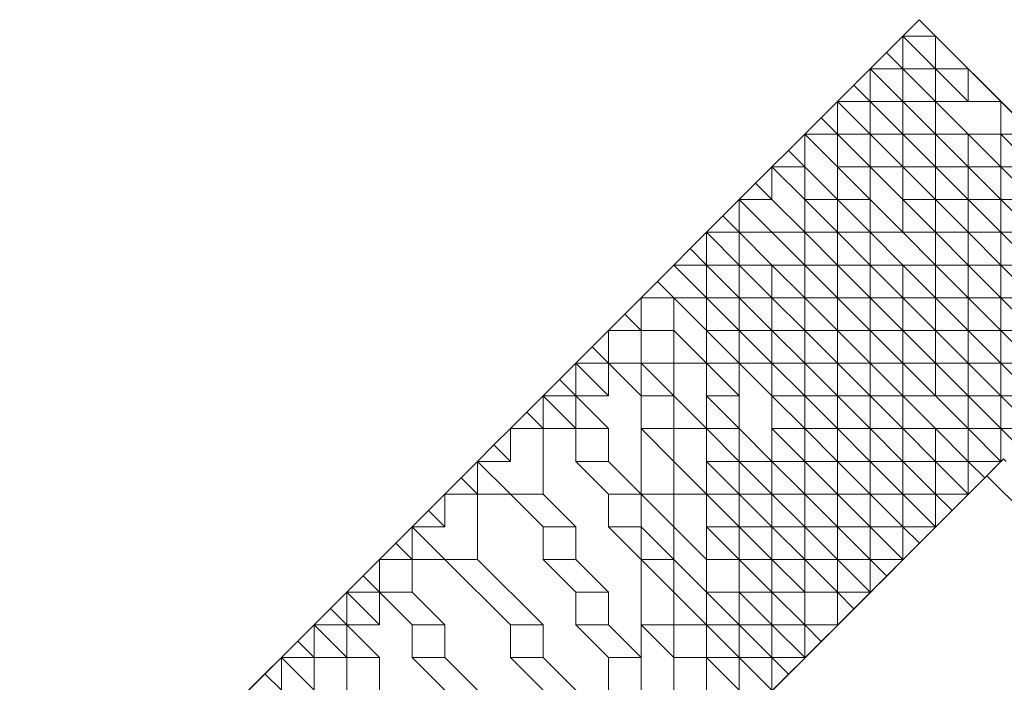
# Model space of a CAD drawing. Header units: metres. Extents: x 2695833.6 to 2695883.7, y 1260995.5 to 1261033.8.
# Tile 3 of 12: x 2695837.6 to 2695852.7, y 1261023.7 to 1261033.8. Entities that reach past the tile are written whole.
import ezdxf

# ---------------------------------------------------------------- set-up
doc = ezdxf.new("R2010")
doc.units = ezdxf.units.M
doc.linetypes.add('AUSGEZOGEN', pattern=[0])
doc.layers.add('AW_LK_ Haltung Text', color=7, linetype='AUSGEZOGEN')
doc.layers.add('Standard', color=7, linetype='AUSGEZOGEN', lineweight=13)

# ---------------------------------------------------------------- blocks, each defined once
blk = doc.blocks.new('Baugrube_$F5', base_point=(0, 0, -4.617))
at = {"layer": 'Standard', "color": 7, "linetype": 'AUSGEZOGEN', "lineweight": 13, "transparency": 33554687}
for p, q in [((15.772, 38.038), (16.023, 38.288)), ((15.772, 38.038), (16.023, 38.288)), ((16.023, 38.288), (16.273, 38.038)), ((16.023, 38.288), (19.277, 35.035)), ((15.522, 37.787), (15.772, 38.038)), ((15.522, 37.787), (15.772, 38.038)), ((16.273, 38.038), (15.772, 38.038)), ((15.772, 38.038), (15.772, 37.537)), ((15.772, 38.038), (16.273, 37.537)), ((16.273, 38.038), (16.273, 37.537)), ((16.273, 38.038), (16.774, 37.537)), ((15.271, 37.537), (15.522, 37.787)), ((15.271, 37.537), (15.522, 37.787)), ((15.522, 37.787), (15.772, 37.537)), ((15.021, 37.287), (15.271, 37.537)), ((15.021, 37.287), (15.271, 37.537)), ((15.772, 37.537), (15.271, 37.537)), ((15.271, 37.537), (15.271, 37.037)), ((15.271, 37.537), (15.772, 37.037)), ((16.273, 37.537), (15.772, 37.537)), ((15.772, 37.537), (15.772, 37.037)), ((15.772, 37.537), (16.273, 37.037)), ((16.774, 37.537), (16.273, 37.537)), ((16.273, 37.537), (16.273, 37.037)), ((16.273, 37.537), (16.774, 37.037)), ((16.774, 37.537), (16.774, 37.037)), ((16.774, 37.537), (17.274, 37.037)), ((14.771, 37.037), (15.021, 37.287)), ((14.771, 37.037), (15.021, 37.287)), ((15.021, 37.287), (15.271, 37.037)), ((14.52, 36.786), (14.771, 37.037)), ((14.52, 36.786), (14.771, 37.037)), ((15.271, 37.037), (14.771, 37.037)), ((14.771, 37.037), (14.771, 36.536)), ((14.771, 37.037), (15.271, 36.536)), ((15.772, 37.037), (15.271, 37.037)), ((15.271, 37.037), (15.271, 36.536)), ((15.271, 37.037), (15.772, 36.536)), ((16.273, 37.037), (15.772, 37.037)), ((15.772, 37.037), (15.772, 36.536)), ((15.772, 37.037), (16.273, 36.536)), ((16.774, 37.037), (16.273, 37.037)), ((16.273, 37.037), (16.273, 36.536)), ((16.273, 37.037), (16.774, 36.536)), ((17.274, 37.037), (16.774, 37.037)), ((17.274, 37.037), (17.274, 36.536)), ((17.274, 37.037), (17.775, 36.536)), ((14.27, 36.536), (14.52, 36.786)), ((14.27, 36.536), (14.52, 36.786)), ((14.52, 36.786), (14.771, 36.536)), ((14.02, 36.286), (14.27, 36.536)), ((14.02, 36.286), (14.27, 36.536)), ((14.771, 36.536), (14.27, 36.536)), ((14.27, 36.536), (14.27, 36.036)), ((14.27, 36.536), (14.771, 36.036)), ((15.271, 36.536), (14.771, 36.536)), ((14.771, 36.536), (14.771, 36.036)), ((14.771, 36.536), (15.271, 36.036)), ((15.772, 36.536), (15.271, 36.536)), ((15.271, 36.536), (15.271, 36.036)), ((15.271, 36.536), (15.772, 36.036)), ((16.273, 36.536), (15.772, 36.536)), ((15.772, 36.536), (15.772, 36.036)), ((15.772, 36.536), (16.273, 36.036)), ((16.774, 36.536), (16.273, 36.536)), ((16.273, 36.536), (16.273, 36.036)), ((16.273, 36.536), (16.774, 36.036)), ((17.274, 36.536), (16.774, 36.536)), ((16.774, 36.536), (16.774, 36.036)), ((16.774, 36.536), (17.274, 36.036)), ((17.775, 36.536), (17.274, 36.536)), ((17.274, 36.536), (17.274, 36.036)), ((17.274, 36.536), (17.775, 36.036)), ((13.769, 36.036), (14.02, 36.286)), ((13.769, 36.036), (14.02, 36.286)), ((14.02, 36.286), (14.27, 36.036)), ((13.519, 35.785), (13.769, 36.036)), ((13.519, 35.785), (13.769, 36.036)), ((14.27, 36.036), (13.769, 36.036)), ((13.769, 36.036), (13.769, 35.535)), ((13.769, 36.036), (14.27, 35.535)), ((14.771, 35.535), (14.27, 36.036)), ((14.27, 36.036), (14.27, 35.535)), ((14.771, 36.036), (14.771, 35.535)), ((15.271, 36.036), (14.771, 36.036)), ((14.771, 36.036), (15.271, 35.535)), ((15.772, 36.036), (15.271, 36.036)), ((15.271, 36.036), (15.271, 35.535)), ((15.271, 36.036), (15.772, 35.535)), ((16.273, 36.036), (15.772, 36.036)), ((15.772, 36.036), (15.772, 35.535)), ((15.772, 36.036), (16.273, 35.535)), ((16.774, 36.036), (16.273, 36.036)), ((16.273, 36.036), (16.273, 35.535)), ((16.273, 36.036), (16.774, 35.535)), ((17.274, 36.036), (16.774, 36.036)), ((16.774, 36.036), (16.774, 35.535)), ((16.774, 36.036), (17.274, 35.535)), ((17.775, 36.036), (17.274, 36.036)), ((17.274, 36.036), (17.274, 35.535)), ((17.274, 36.036), (17.775, 35.535)), ((13.269, 35.535), (13.519, 35.785)), ((13.269, 35.535), (13.519, 35.785)), ((13.519, 35.785), (13.769, 35.535)), ((13.018, 35.285), (13.269, 35.535)), ((13.018, 35.285), (13.269, 35.535)), ((13.769, 35.535), (13.269, 35.535)), ((13.269, 35.535), (13.269, 35.035)), ((13.269, 35.535), (13.769, 35.035)), ((14.27, 35.035), (13.769, 35.535)), ((14.27, 35.535), (14.27, 35.035)), ((14.771, 35.535), (14.27, 35.535)), ((14.27, 35.535), (14.771, 35.035)), ((15.271, 35.535), (14.771, 35.535)), ((14.771, 35.535), (14.771, 35.035)), ((14.771, 35.535), (15.271, 35.035)), ((15.772, 35.035), (15.271, 35.535)), ((15.271, 35.535), (15.271, 35.035)), ((15.772, 35.535), (15.772, 35.035)), ((16.273, 35.535), (15.772, 35.535)), ((15.772, 35.535), (16.273, 35.035)), ((16.774, 35.535), (16.273, 35.535)), ((16.273, 35.535), (16.273, 35.035)), ((16.273, 35.535), (16.774, 35.035)), ((17.274, 35.535), (16.774, 35.535)), ((16.774, 35.535), (16.774, 35.035)), ((16.774, 35.535), (17.274, 35.035)), ((17.775, 35.535), (17.274, 35.535)), ((17.274, 35.535), (17.274, 35.035)), ((17.274, 35.535), (17.775, 35.035)), ((12.768, 35.035), (13.018, 35.285)), ((12.768, 35.035), (13.018, 35.285)), ((13.018, 35.285), (13.269, 35.035)), ((12.518, 34.785), (12.768, 35.035)), ((12.518, 34.785), (12.768, 35.035)), ((13.269, 35.035), (12.768, 35.035)), ((12.768, 35.035), (12.768, 34.534)), ((12.768, 35.035), (13.269, 34.534)), ((13.769, 35.035), (13.269, 35.035)), ((13.269, 35.035), (13.269, 34.534)), ((13.269, 35.035), (13.769, 34.534)), ((14.27, 35.035), (13.769, 35.035)), ((13.769, 35.035), (14.27, 34.534)), ((14.771, 35.035), (14.27, 35.035)), ((14.27, 35.035), (14.27, 34.534)), ((14.27, 35.035), (14.771, 34.534)), ((15.271, 35.035), (14.771, 35.035)), ((14.771, 35.035), (14.771, 34.534)), ((14.771, 35.035), (15.271, 34.534)), ((15.772, 35.035), (15.271, 35.035)), ((15.271, 35.035), (15.271, 34.534)), ((15.271, 35.035), (15.772, 34.534)), ((16.273, 35.035), (15.772, 35.035)), ((15.772, 35.035), (16.273, 34.534)), ((16.774, 35.035), (16.273, 35.035)), ((16.273, 35.035), (16.273, 34.534)), ((16.273, 35.035), (16.774, 34.534)), ((17.274, 35.035), (16.774, 35.035)), ((16.774, 35.035), (16.774, 34.534)), ((16.774, 35.035), (17.274, 34.534)), ((17.775, 35.035), (17.274, 35.035)), ((17.274, 35.035), (17.274, 34.534)), ((17.274, 35.035), (17.775, 34.534)), ((12.267, 34.534), (12.518, 34.785)), ((12.267, 34.534), (12.518, 34.785)), ((12.518, 34.785), (12.768, 34.534)), ((12.017, 34.284), (12.267, 34.534)), ((12.017, 34.284), (12.267, 34.534)), ((12.768, 34.534), (12.267, 34.534)), ((12.267, 34.534), (12.768, 34.034)), ((13.269, 34.534), (12.768, 34.534)), ((12.768, 34.534), (12.768, 34.034)), ((12.768, 34.534), (13.269, 34.034)), ((13.769, 34.534), (13.269, 34.534)), ((13.269, 34.534), (13.269, 34.034)), ((13.269, 34.534), (13.769, 34.034)), ((14.27, 34.534), (13.769, 34.534)), ((13.769, 34.534), (13.769, 34.034)), ((13.769, 34.534), (14.27, 34.034)), ((14.771, 34.534), (14.27, 34.534)), ((14.27, 34.534), (14.27, 34.034)), ((14.27, 34.534), (14.771, 34.034)), ((15.271, 34.534), (14.771, 34.534)), ((14.771, 34.534), (14.771, 34.034)), ((14.771, 34.534), (15.271, 34.034)), ((15.772, 34.534), (15.271, 34.534)), ((15.271, 34.534), (15.271, 34.034)), ((15.271, 34.534), (15.772, 34.034)), ((16.273, 34.534), (15.772, 34.534)), ((15.772, 34.534), (15.772, 34.034)), ((15.772, 34.534), (16.273, 34.034)), ((16.774, 34.534), (16.273, 34.534)), ((16.273, 34.534), (16.273, 34.034)), ((16.273, 34.534), (16.774, 34.034)), ((17.274, 34.534), (16.774, 34.534)), ((16.774, 34.534), (16.774, 34.034)), ((16.774, 34.534), (17.274, 34.034)), ((17.775, 34.534), (17.274, 34.534)), ((17.274, 34.534), (17.274, 34.034)), ((17.274, 34.534), (17.775, 34.034)), ((11.767, 34.034), (12.017, 34.284)), ((11.767, 34.034), (12.017, 34.284)), ((12.017, 34.284), (12.267, 34.034)), ((11.516, 33.784), (11.767, 34.034)), ((11.516, 33.784), (11.767, 34.034)), ((12.267, 34.034), (11.767, 34.034)), ((11.767, 34.034), (11.767, 33.533)), ((12.768, 34.034), (12.267, 34.034)), ((12.267, 34.034), (12.267, 33.533)), ((12.267, 34.034), (12.768, 33.533)), ((13.269, 34.034), (12.768, 34.034)), ((12.768, 34.034), (12.768, 33.533)), ((12.768, 34.034), (13.269, 33.533)), ((13.769, 34.034), (13.269, 34.034)), ((13.269, 34.034), (13.269, 33.533)), ((13.269, 34.034), (13.769, 33.533)), ((14.27, 34.034), (13.769, 34.034)), ((13.769, 34.034), (13.769, 33.533)), ((13.769, 34.034), (14.27, 33.533)), ((14.771, 34.034), (14.27, 34.034)), ((14.27, 34.034), (14.27, 33.533)), ((14.27, 34.034), (14.771, 33.533)), ((15.271, 34.034), (14.771, 34.034)), ((14.771, 34.034), (14.771, 33.533)), ((14.771, 34.034), (15.271, 33.533)), ((15.772, 34.034), (15.271, 34.034)), ((15.271, 34.034), (15.271, 33.533)), ((15.271, 34.034), (15.772, 33.533)), ((16.273, 34.034), (15.772, 34.034)), ((15.772, 34.034), (15.772, 33.533)), ((15.772, 34.034), (16.273, 33.533)), ((16.774, 34.034), (16.273, 34.034)), ((16.273, 34.034), (16.273, 33.533)), ((16.273, 34.034), (16.774, 33.533)), ((17.274, 34.034), (16.774, 34.034)), ((16.774, 34.034), (16.774, 33.533)), ((16.774, 34.034), (17.274, 33.533)), ((17.775, 34.034), (17.274, 34.034)), ((17.274, 34.034), (17.274, 33.533)), ((17.274, 34.034), (17.775, 33.533)), ((11.015, 33.283), (11.516, 33.784)), ((11.266, 33.533), (11.516, 33.784)), ((11.516, 33.784), (11.767, 33.533)), ((11.015, 33.283), (11.266, 33.533)), ((11.767, 33.533), (11.266, 33.533)), ((11.266, 33.533), (11.266, 33.033)), ((12.267, 33.533), (11.767, 33.533)), ((11.767, 33.533), (11.767, 33.033)), ((12.768, 33.033), (12.267, 33.533)), ((12.267, 33.533), (12.267, 33.033)), ((12.768, 33.533), (12.768, 33.033)), ((13.269, 33.533), (12.768, 33.533)), ((12.768, 33.533), (13.269, 33.033)), ((13.769, 33.533), (13.269, 33.533)), ((13.269, 33.533), (13.269, 33.033)), ((13.269, 33.533), (13.769, 33.033)), ((14.27, 33.533), (13.769, 33.533)), ((13.769, 33.533), (13.769, 33.033)), ((13.769, 33.533), (14.27, 33.033)), ((14.771, 33.533), (14.27, 33.533)), ((14.27, 33.533), (14.27, 33.033)), ((14.27, 33.533), (14.771, 33.033)), ((15.271, 33.533), (14.771, 33.533)), ((14.771, 33.533), (14.771, 33.033)), ((14.771, 33.533), (15.271, 33.033)), ((15.772, 33.533), (15.271, 33.533)), ((15.271, 33.533), (15.271, 33.033)), ((15.271, 33.533), (15.772, 33.033)), ((16.273, 33.533), (15.772, 33.533)), ((15.772, 33.533), (15.772, 33.033)), ((15.772, 33.533), (16.273, 33.033)), ((16.774, 33.533), (16.273, 33.533)), ((16.273, 33.533), (16.273, 33.033)), ((16.273, 33.533), (16.774, 33.033)), ((17.274, 33.533), (16.774, 33.533)), ((16.774, 33.533), (16.774, 33.033)), ((16.774, 33.533), (17.274, 33.033)), ((17.775, 33.533), (17.274, 33.533)), ((17.274, 33.533), (17.274, 33.033)), ((17.274, 33.533), (17.775, 33.033)), ((10.765, 33.033), (11.015, 33.283)), ((10.765, 33.033), (11.015, 33.283)), ((11.015, 33.283), (11.266, 33.033)), ((10.515, 32.783), (10.765, 33.033)), ((10.515, 32.783), (10.765, 33.033)), ((11.266, 33.033), (10.765, 33.033)), ((10.765, 33.033), (10.765, 32.532)), ((10.765, 33.033), (11.266, 32.532)), ((11.767, 33.033), (11.266, 33.033)), ((11.266, 33.033), (11.266, 32.532)), ((11.266, 33.033), (11.767, 32.532)), ((12.267, 33.033), (11.767, 33.033)), ((11.767, 33.033), (11.767, 32.532)), ((11.767, 33.033), (12.267, 32.532)), ((12.768, 33.033), (12.267, 33.033)), ((12.267, 33.033), (12.267, 32.532)), ((13.269, 33.033), (12.768, 33.033)), ((12.768, 33.033), (12.768, 32.532)), ((12.768, 33.033), (13.269, 32.532)), ((13.769, 33.033), (13.269, 33.033)), ((13.269, 33.033), (13.269, 32.532)), ((13.269, 33.033), (13.769, 32.532)), ((14.27, 33.033), (13.769, 33.033)), ((13.769, 33.033), (13.769, 32.532)), ((13.769, 33.033), (14.27, 32.532)), ((14.771, 33.033), (14.27, 33.033)), ((14.27, 33.033), (14.27, 32.532)), ((14.27, 33.033), (14.771, 32.532)), ((15.271, 33.033), (14.771, 33.033)), ((14.771, 33.033), (14.771, 32.532)), ((14.771, 33.033), (15.271, 32.532)), ((15.772, 33.033), (15.271, 33.033)), ((15.271, 33.033), (15.271, 32.532)), ((15.271, 33.033), (15.772, 32.532)), ((16.273, 33.033), (15.772, 33.033)), ((15.772, 33.033), (15.772, 32.532)), ((15.772, 33.033), (16.273, 32.532)), ((16.774, 33.033), (16.273, 33.033)), ((16.273, 33.033), (16.273, 32.532)), ((16.273, 33.033), (16.774, 32.532)), ((17.274, 33.033), (16.774, 33.033)), ((16.774, 33.033), (16.774, 32.532)), ((16.774, 33.033), (17.274, 32.532)), ((17.775, 33.033), (17.274, 33.033)), ((17.274, 33.033), (17.274, 32.532)), ((17.274, 33.033), (17.775, 32.532)), ((10.264, 32.532), (10.515, 32.783)), ((10.264, 32.532), (10.515, 32.783)), ((10.515, 32.783), (10.765, 32.532)), ((10.014, 32.282), (10.264, 32.532)), ((10.014, 32.282), (10.264, 32.532)), ((10.765, 32.532), (10.264, 32.532)), ((10.264, 32.532), (10.264, 32.032)), ((10.264, 32.532), (10.765, 32.032)), ((11.266, 32.532), (10.765, 32.532)), ((11.266, 32.032), (10.765, 32.532)), ((10.765, 32.532), (10.765, 32.032)), ((11.767, 32.532), (11.767, 32.032)), ((12.267, 32.532), (11.767, 32.532)), ((12.768, 32.032), (12.267, 32.532)), ((12.267, 32.532), (12.267, 32.032)), ((12.768, 32.532), (12.768, 32.032)), ((13.269, 32.532), (12.768, 32.532)), ((12.768, 32.532), (13.269, 32.032)), ((13.269, 32.032), (13.269, 32.532)), ((13.769, 32.532), (13.769, 32.032)), ((14.27, 32.532), (13.769, 32.532)), ((13.769, 32.532), (14.27, 32.032)), ((14.771, 32.532), (14.27, 32.532)), ((14.27, 32.532), (14.27, 32.032)), ((14.27, 32.532), (14.771, 32.032)), ((15.271, 32.532), (14.771, 32.532)), ((14.771, 32.532), (14.771, 32.032)), ((14.771, 32.532), (15.271, 32.032)), ((15.772, 32.532), (15.271, 32.532)), ((15.271, 32.532), (15.271, 32.032)), ((15.271, 32.532), (15.772, 32.032)), ((16.273, 32.532), (15.772, 32.532)), ((15.772, 32.532), (15.772, 32.032)), ((15.772, 32.532), (16.273, 32.032)), ((16.774, 32.532), (16.273, 32.532)), ((16.273, 32.532), (16.774, 32.032)), ((17.274, 32.532), (16.774, 32.532)), ((16.774, 32.532), (16.774, 32.032)), ((16.774, 32.532), (17.274, 32.032)), ((17.775, 32.532), (17.274, 32.532)), ((17.274, 32.532), (17.274, 32.032)), ((17.274, 32.532), (17.775, 32.032)), ((9.764, 32.032), (10.014, 32.282)), ((9.764, 32.032), (10.014, 32.282)), ((10.014, 32.282), (10.264, 32.032)), ((9.513, 31.782), (9.764, 32.032)), ((9.513, 31.782), (9.764, 32.032)), ((10.264, 32.032), (9.764, 32.032)), ((9.764, 32.032), (9.764, 31.531)), ((10.765, 32.032), (10.264, 32.032)), ((10.264, 32.032), (10.264, 31.031)), ((11.266, 32.032), (10.765, 32.032)), ((10.765, 32.032), (10.765, 31.531)), ((11.266, 31.531), (11.266, 32.032)), ((11.767, 32.032), (11.767, 31.031)), ((12.267, 32.032), (11.767, 32.032)), ((11.767, 32.032), (12.267, 31.531)), ((12.768, 32.032), (12.267, 32.032)), ((12.267, 32.032), (12.267, 31.531)), ((13.269, 32.032), (12.768, 32.032)), ((12.768, 32.032), (12.768, 31.531)), ((12.768, 32.032), (13.269, 31.531)), ((13.769, 31.531), (13.269, 32.032)), ((13.269, 32.032), (13.269, 31.531)), ((13.769, 32.032), (13.769, 31.531)), ((14.27, 32.032), (13.769, 32.032)), ((13.769, 32.032), (14.27, 31.531)), ((14.771, 32.032), (14.27, 32.032)), ((14.27, 32.032), (14.27, 31.531)), ((14.27, 32.032), (14.771, 31.531)), ((15.271, 32.032), (14.771, 32.032)), ((14.771, 32.032), (14.771, 31.531)), ((14.771, 32.032), (15.271, 31.531)), ((15.772, 32.032), (15.271, 32.032)), ((15.271, 32.032), (15.271, 31.531)), ((15.271, 32.032), (15.772, 31.531)), ((16.273, 32.032), (15.772, 32.032)), ((15.772, 32.032), (15.772, 31.531)), ((15.772, 32.032), (16.273, 31.531)), ((16.774, 32.032), (16.273, 32.032)), ((16.273, 32.032), (16.273, 31.531)), ((16.273, 32.032), (16.774, 31.531)), ((17.274, 32.032), (16.774, 32.032)), ((16.774, 32.032), (16.774, 31.531)), ((16.774, 32.032), (17.274, 31.531)), ((17.775, 32.032), (17.274, 32.032)), ((17.274, 32.032), (17.274, 31.531)), ((17.274, 32.032), (17.775, 31.531)), ((9.263, 31.531), (9.513, 31.782)), ((9.263, 31.531), (9.513, 31.782)), ((9.513, 31.782), (9.764, 31.531)), ((8.011, 30.28), (9.263, 31.531)), ((9.013, 31.281), (9.263, 31.531)), ((9.764, 31.531), (9.263, 31.531)), ((9.764, 31.031), (9.263, 31.531)), ((9.263, 31.531), (9.263, 31.031)), ((10.765, 31.531), (11.266, 31.031)), ((11.266, 31.531), (10.765, 31.531)), ((11.767, 31.031), (11.266, 31.531)), ((12.267, 31.531), (12.267, 31.031)), ((12.768, 31.031), (12.267, 31.531)), ((12.768, 31.531), (12.768, 31.031)), ((13.269, 31.531), (12.768, 31.531)), ((12.768, 31.531), (13.269, 31.031)), ((13.769, 31.531), (13.269, 31.531)), ((13.269, 31.531), (13.269, 31.031)), ((13.269, 31.531), (13.769, 31.031)), ((14.27, 31.531), (13.769, 31.531)), ((13.769, 31.531), (13.769, 31.031)), ((13.769, 31.531), (14.27, 31.031)), ((14.771, 31.531), (14.27, 31.531)), ((14.27, 31.531), (14.27, 31.031)), ((14.27, 31.531), (14.771, 31.031)), ((15.271, 31.531), (14.771, 31.531)), ((14.771, 31.531), (14.771, 31.031)), ((14.771, 31.531), (15.271, 31.031)), ((15.772, 31.531), (15.271, 31.531)), ((15.271, 31.531), (15.271, 31.031)), ((15.271, 31.531), (15.772, 31.031)), ((16.273, 31.531), (15.772, 31.531)), ((15.772, 31.531), (15.772, 31.031)), ((15.772, 31.531), (16.273, 31.031)), ((16.774, 31.531), (16.273, 31.531)), ((16.273, 31.531), (16.273, 31.031)), ((16.273, 31.531), (16.774, 31.031)), ((17.274, 31.531), (16.774, 31.531)), ((16.774, 31.531), (16.774, 31.031)), ((16.774, 31.531), (17.026, 31.279)), ((17.274, 31.527), (17.026, 31.279)), ((17.315, 31.568), (17.06, 31.312)), ((17.278, 31.531), (17.274, 31.531)), ((17.274, 31.531), (17.274, 31.527)), ((17.274, 31.531), (17.276, 31.529)), ((17.276, 31.529), (17.274, 31.527)), ((17.278, 31.531), (17.276, 31.529)), ((17.315, 31.568), (17.278, 31.531)), ((17.352, 31.531), (17.315, 31.568)), ((7.786, 22.032), (17.06, 31.312)), ((8.762, 31.031), (9.013, 31.281)), ((9.013, 31.281), (9.263, 31.031)), ((17.026, 31.279), (16.778, 31.031)), ((17.06, 31.312), (28.652, 19.728)), ((8.512, 30.781), (8.762, 31.031)), ((9.263, 31.031), (8.762, 31.031)), ((8.762, 31.031), (8.762, 30.53)), ((9.764, 31.031), (9.263, 31.031)), ((9.263, 31.031), (9.263, 30.03)), ((10.264, 31.031), (9.764, 31.031)), ((9.764, 31.031), (10.264, 30.53)), ((10.765, 30.53), (10.264, 31.031)), ((11.266, 31.031), (11.266, 30.53)), ((11.767, 31.031), (11.266, 31.031)), ((12.267, 31.031), (11.767, 31.031)), ((11.767, 31.031), (11.767, 30.53)), ((11.767, 31.031), (12.267, 30.53)), ((12.768, 31.031), (12.267, 31.031)), ((12.267, 31.031), (12.267, 30.53)), ((13.269, 31.031), (12.768, 31.031)), ((12.768, 31.031), (12.768, 30.53)), ((12.768, 31.031), (13.269, 30.53)), ((13.769, 31.031), (13.269, 31.031)), ((13.269, 31.031), (13.269, 30.53)), ((13.269, 31.031), (13.769, 30.53)), ((14.27, 31.031), (13.769, 31.031)), ((13.769, 31.031), (13.769, 30.53)), ((13.769, 31.031), (14.27, 30.53)), ((14.771, 31.031), (14.27, 31.031)), ((14.27, 31.031), (14.27, 30.53)), ((14.27, 31.031), (14.771, 30.53)), ((15.271, 31.031), (14.771, 31.031)), ((14.771, 31.031), (14.771, 30.53)), ((14.771, 31.031), (15.271, 30.53)), ((15.772, 31.031), (15.271, 31.031)), ((15.271, 31.031), (15.271, 30.53)), ((15.271, 31.031), (15.772, 30.53)), ((16.273, 31.031), (15.772, 31.031)), ((15.772, 31.031), (15.772, 30.53)), ((15.772, 31.031), (16.273, 30.53)), ((16.774, 31.031), (16.273, 31.031)), ((16.273, 31.031), (16.273, 30.53)), ((16.273, 31.031), (16.526, 30.778)), ((16.774, 31.026), (16.526, 30.778)), ((16.778, 31.031), (16.774, 31.031)), ((16.774, 31.031), (16.774, 31.026)), ((16.774, 31.031), (16.776, 31.028)), ((16.776, 31.028), (16.774, 31.026)), ((16.778, 31.031), (16.776, 31.028)), ((8.262, 30.53), (8.512, 30.781)), ((8.512, 30.781), (8.762, 30.53)), ((16.526, 30.778), (16.278, 30.53)), ((8.011, 30.28), (8.262, 30.53)), ((8.762, 30.53), (8.262, 30.53)), ((8.762, 30.03), (8.262, 30.53)), ((8.262, 30.53), (8.262, 30.03)), ((10.264, 30.53), (10.264, 30.03)), ((10.765, 30.53), (10.264, 30.53)), ((10.765, 30.03), (10.765, 30.53)), ((11.266, 30.53), (11.767, 30.03)), ((11.767, 30.53), (11.266, 30.53)), ((12.267, 30.03), (11.767, 30.53)), ((11.767, 30.53), (11.767, 30.03)), ((12.267, 30.53), (12.267, 30.03)), ((12.768, 30.03), (12.267, 30.53)), ((12.768, 30.53), (12.768, 30.03)), ((13.269, 30.53), (12.768, 30.53)), ((12.768, 30.53), (13.269, 30.03)), ((13.769, 30.53), (13.269, 30.53)), ((13.269, 30.53), (13.269, 30.03)), ((13.269, 30.53), (13.769, 30.03)), ((14.27, 30.53), (13.769, 30.53)), ((13.769, 30.53), (13.769, 30.03)), ((13.769, 30.53), (14.27, 30.03)), ((14.771, 30.53), (14.27, 30.53)), ((14.27, 30.53), (14.27, 30.03)), ((14.27, 30.53), (14.771, 30.03)), ((15.271, 30.53), (14.771, 30.53)), ((14.771, 30.53), (14.771, 30.03)), ((14.771, 30.53), (15.271, 30.03)), ((15.772, 30.53), (15.271, 30.53)), ((15.271, 30.53), (15.271, 30.03)), ((15.271, 30.53), (15.772, 30.03)), ((16.273, 30.53), (15.772, 30.53)), ((15.772, 30.53), (15.772, 30.03)), ((15.772, 30.53), (16.025, 30.277)), ((16.273, 30.525), (16.025, 30.277)), ((16.278, 30.53), (16.273, 30.53)), ((16.273, 30.53), (16.273, 30.525)), ((16.273, 30.53), (16.275, 30.528)), ((16.275, 30.528), (16.273, 30.525)), ((16.278, 30.53), (16.275, 30.528)), ((7.761, 30.03), (8.011, 30.28)), ((7.761, 30.03), (8.011, 30.28)), ((8.011, 30.28), (8.262, 30.03)), ((16.025, 30.277), (15.778, 30.03)), ((6.759, 29.029), (7.761, 30.03)), ((7.511, 29.78), (7.761, 30.03)), ((8.262, 30.03), (7.761, 30.03)), ((7.761, 30.03), (7.761, 29.529)), ((8.762, 30.03), (8.262, 30.03)), ((8.262, 30.03), (8.262, 29.529)), ((9.263, 30.03), (8.762, 30.03)), ((8.762, 30.03), (9.764, 29.029)), ((10.264, 29.029), (9.263, 30.03)), ((10.264, 30.03), (10.765, 29.529)), ((10.765, 30.03), (10.264, 30.03)), ((11.266, 29.529), (10.765, 30.03)), ((11.767, 30.03), (11.767, 29.029)), ((12.267, 30.03), (11.767, 30.03)), ((11.767, 30.03), (12.267, 29.529)), ((12.768, 29.529), (12.267, 30.03)), ((12.267, 30.03), (12.267, 29.529)), ((12.768, 30.03), (12.768, 29.529)), ((13.269, 30.03), (12.768, 30.03)), ((13.769, 30.03), (13.269, 30.03)), ((13.269, 30.03), (13.269, 29.529)), ((13.269, 30.03), (13.769, 29.529)), ((14.27, 30.03), (13.769, 30.03)), ((13.769, 30.03), (13.769, 29.529)), ((13.769, 30.03), (14.27, 29.529)), ((14.771, 30.03), (14.27, 30.03)), ((14.27, 30.03), (14.27, 29.529)), ((14.27, 30.03), (14.771, 29.529)), ((15.271, 30.03), (14.771, 30.03)), ((14.771, 30.03), (14.771, 29.529)), ((14.771, 30.03), (15.271, 29.529)), ((15.772, 30.03), (15.271, 30.03)), ((15.271, 30.03), (15.271, 29.529)), ((15.271, 30.03), (15.525, 29.776)), ((15.772, 30.024), (15.525, 29.776)), ((15.778, 30.03), (15.772, 30.03)), ((15.772, 30.03), (15.772, 30.024)), ((15.772, 30.03), (15.775, 30.027)), ((15.775, 30.027), (15.772, 30.024)), ((15.778, 30.03), (15.775, 30.027)), ((7.26, 29.529), (7.511, 29.78)), ((7.511, 29.78), (7.761, 29.529)), ((15.525, 29.776), (15.278, 29.529)), ((7.01, 29.279), (7.26, 29.529)), ((7.761, 29.529), (7.26, 29.529)), ((7.26, 29.529), (7.26, 29.029)), ((7.26, 29.529), (7.761, 29.029)), ((8.262, 29.529), (7.761, 29.529)), ((7.761, 29.529), (7.761, 29.029)), ((7.761, 29.529), (8.262, 29.029)), ((8.762, 29.029), (8.262, 29.529)), ((10.765, 29.529), (10.765, 29.029)), ((11.266, 29.529), (10.765, 29.529)), ((11.266, 29.029), (11.266, 29.529)), ((12.267, 29.529), (12.267, 29.029)), ((12.768, 29.029), (12.267, 29.529)), ((12.768, 29.529), (12.768, 29.029)), ((13.269, 29.529), (12.768, 29.529)), ((12.768, 29.529), (13.269, 29.029)), ((13.769, 29.529), (13.269, 29.529)), ((13.269, 29.529), (13.269, 29.029)), ((13.269, 29.529), (13.769, 29.029)), ((14.27, 29.529), (13.769, 29.529)), ((13.769, 29.529), (13.769, 29.029)), ((13.769, 29.529), (14.27, 29.029)), ((14.771, 29.529), (14.27, 29.529)), ((14.27, 29.529), (14.27, 29.029)), ((15.271, 29.529), (14.771, 29.529)), ((14.771, 29.529), (14.771, 29.029)), ((14.771, 29.529), (15.024, 29.276)), ((15.271, 29.523), (15.024, 29.276)), ((15.278, 29.529), (15.271, 29.529)), ((15.271, 29.529), (15.271, 29.523)), ((15.271, 29.529), (15.275, 29.526)), ((15.275, 29.526), (15.271, 29.523)), ((15.278, 29.529), (15.275, 29.526)), ((6.759, 29.029), (7.01, 29.279)), ((7.01, 29.279), (7.26, 29.029)), ((15.024, 29.276), (14.778, 29.029)), ((2.253, 24.524), (6.759, 29.029)), ((6.509, 28.779), (6.759, 29.029)), ((7.26, 29.029), (6.759, 29.029)), ((6.759, 29.029), (6.759, 28.528)), ((6.759, 29.029), (7.26, 28.528)), ((7.761, 29.029), (7.26, 29.029)), ((7.761, 28.528), (7.26, 29.029)), ((7.26, 29.029), (7.26, 28.528)), ((8.262, 29.029), (8.262, 28.528)), ((8.762, 29.029), (8.262, 29.029)), ((8.762, 28.528), (8.762, 29.029)), ((9.764, 29.029), (9.764, 28.528)), ((10.264, 29.029), (9.764, 29.029)), ((10.264, 28.528), (10.264, 29.029)), ((10.765, 29.029), (11.266, 28.528)), ((11.266, 29.029), (10.765, 29.029)), ((11.767, 28.528), (11.266, 29.029)), ((11.767, 29.029), (11.767, 28.528)), ((12.267, 29.029), (11.767, 29.029)), ((11.767, 29.029), (12.267, 28.528)), ((12.768, 29.029), (12.267, 29.029)), ((12.267, 29.029), (12.267, 28.528)), ((13.269, 29.029), (12.768, 29.029)), ((12.768, 29.029), (12.768, 28.528)), ((12.768, 29.029), (13.269, 28.528)), ((13.769, 29.029), (13.269, 29.029)), ((13.269, 29.029), (13.269, 28.528)), ((13.269, 29.029), (13.769, 28.528)), ((14.27, 29.029), (13.769, 29.029)), ((13.769, 29.029), (13.769, 28.528)), ((13.769, 29.029), (14.27, 28.528)), ((14.771, 29.029), (14.27, 29.029)), ((14.27, 29.029), (14.27, 28.528)), ((14.27, 29.029), (14.524, 28.775)), ((14.771, 29.022), (14.524, 28.775)), ((14.778, 29.029), (14.771, 29.029)), ((14.771, 29.029), (14.771, 29.022)), ((14.771, 29.029), (14.774, 29.025)), ((14.774, 29.025), (14.771, 29.022)), ((14.778, 29.029), (14.774, 29.025)), ((6.259, 28.528), (6.509, 28.779)), ((6.509, 28.779), (6.759, 28.528)), ((14.524, 28.775), (14.278, 28.528)), ((6.008, 28.278), (6.259, 28.528)), ((6.759, 28.528), (6.259, 28.528)), ((6.259, 28.528), (6.259, 28.028)), ((6.259, 28.528), (6.759, 28.028)), ((7.26, 28.528), (6.759, 28.528)), ((6.759, 28.528), (6.759, 28.028)), ((7.761, 28.528), (7.26, 28.528)), ((7.26, 28.528), (7.26, 28.028)), ((7.761, 28.028), (7.761, 28.528)), ((8.262, 28.528), (8.762, 28.028)), ((8.762, 28.528), (8.262, 28.528)), ((9.263, 28.028), (8.762, 28.528)), ((9.764, 28.528), (10.264, 28.028)), ((10.264, 28.528), (9.764, 28.528)), ((10.765, 28.028), (10.264, 28.528)), ((11.266, 28.528), (11.266, 28.028)), ((11.767, 28.528), (11.266, 28.528)), ((11.767, 28.028), (11.767, 28.528)), ((12.267, 28.528), (12.267, 28.028)), ((12.768, 28.528), (12.267, 28.528)), ((13.269, 28.528), (12.768, 28.528)), ((12.768, 28.528), (12.768, 28.028)), ((12.768, 28.528), (13.269, 28.028)), ((13.769, 28.528), (13.269, 28.528)), ((13.269, 28.528), (13.269, 28.028)), ((13.269, 28.528), (13.769, 28.028)), ((14.27, 28.528), (13.769, 28.528)), ((13.769, 28.528), (13.769, 28.028)), ((13.769, 28.528), (14.024, 28.274)), ((14.27, 28.521), (14.024, 28.274)), ((14.278, 28.528), (14.27, 28.528)), ((14.27, 28.528), (14.27, 28.521)), ((14.27, 28.528), (14.274, 28.525)), ((14.274, 28.525), (14.27, 28.521)), ((14.278, 28.528), (14.274, 28.525)), ((5.758, 28.028), (6.008, 28.278)), ((6.008, 28.278), (6.259, 28.028)), ((14.024, 28.274), (13.777, 28.028))]:
    blk.add_line(p, q, dxfattribs=at)

msp = doc.modelspace()

# ---------------------------------------------------------------- block references
at = {"layer": 'AW_LK_ Haltung Text', "color": 30, "linetype": 'AUSGEZOGEN', "lineweight": 25, "transparency": 33554687}
msp.add_blockref('Baugrube_$F5', (2695835.344, 1260995.501, 431.4), dxfattribs=at)

doc.saveas('drawing.dxf')
